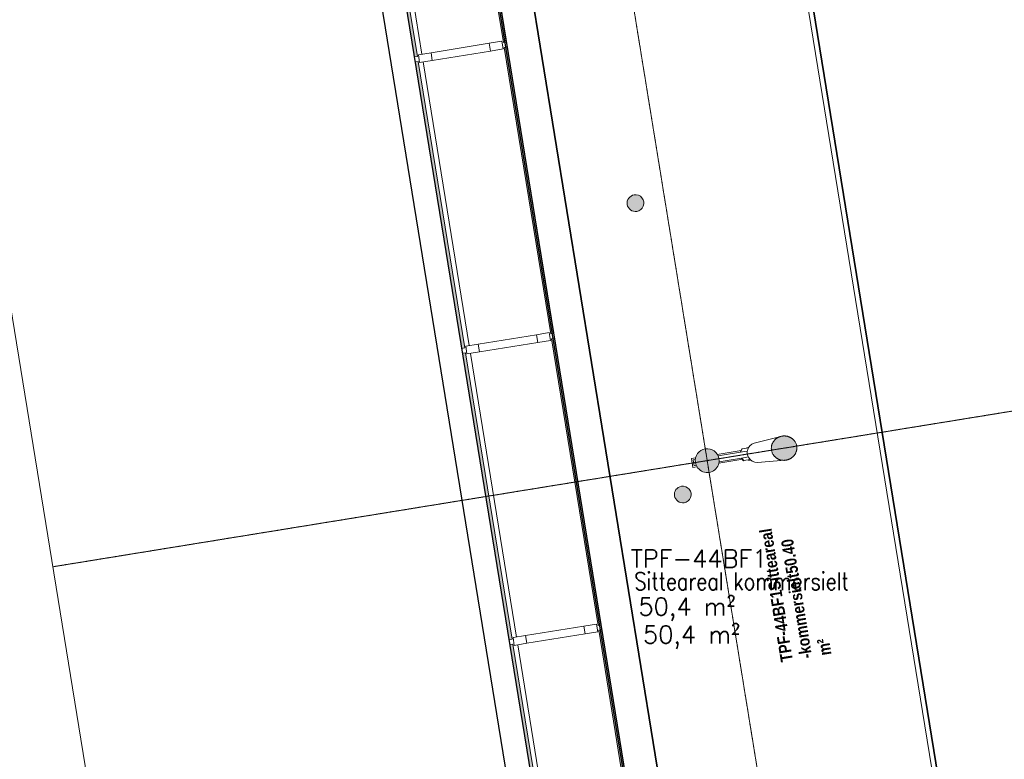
# Model space of a CAD drawing. Header units: millimetres. Extents: x 344773 to 395309, y 816588 to 874127.
# Tile 4 of 25: x 356483 to 366484, y 827818 to 835334. Entities that reach past the tile are written whole.
import ezdxf
from ezdxf.enums import TextEntityAlignment as Align

# ---------------------------------------------------------------- set-up
doc = ezdxf.new("R2010")
doc.units = ezdxf.units.MM
doc.linetypes.add('System - Akser', pattern=[7.2, 4.8, -0.8, 0.8, -0.8])
for name, color, linetype, lineweight in [('0-1', 7, 'Continuous', 5), ('A-AREA-BNDY', 1, 'Continuous', 5), ('A-AREA-IDEN', 2, 'Continuous', 5), ('A-FLOR-1', 8, 'Continuous', 5), ('A-GLAZ-CURT-1', 10, 'Continuous', 9), ('A-GLAZ-CURT-2', 7, 'Continuous', 5), ('A852-TYNN', 7, 'Continuous', 5), ('A862-NA', 7, 'Continuous', 5), ('A862-NR', 255, 'Continuous', 5), ('Q-SPCQ', 91, 'Continuous', 5), ('Q-SPCQ-1', 7, 'Continuous', 5), ('S-BEAM-1', 10, 'Continuous', 9), ('S-BEAM-2', 7, 'Continuous', 5), ('S-COLS-2', 10, 'Continuous', 9), ('S-COLS-3', 7, 'Continuous', 5), ('S-GRID-1', 1, 'System - Akser', 5)]:
    doc.layers.add(name, color=color, linetype=linetype, lineweight=lineweight)
for name, color, linetype in [('_grå hatch fotavtrykk', 7, 'Continuous'), ('A861 soner', 7, 'Continuous'), ('A862-B-RLin', 1, 'Continuous'), ('A862-B-RLin-Etasje', 6, 'Continuous'), ('A862-B-T', 1, 'Continuous'), ('A862-N-T', 4, 'Continuous')]:
    doc.layers.add(name, color=color, linetype=linetype)
doc.layers.add('A862-N-RLin', color=7, linetype='Continuous', plot=False)
doc.styles.add('Arial Narrow_B', font='ARIALNB.TTF', dxfattribs={"height": 122.891104})
doc.styles.add('ROMANS', font='ROMANS.SHX')

# ---------------------------------------------------------------- blocks, each defined once
blk = doc.blocks.new('Arkiv_0.975_234', base_point=(302896, 40813))
at = {"linetype": 'Continuous', "flags": 1}
for tag in ['floor_f', 'ROOM_WALLS_SURF', 'ROOM_DOORS_SURF', 'ROOM_WINDS_SURF', 'ROOM_BASELEV', 'ROOM_HEIGHT', 'ROOM_NET_AREA', 'ROOM_REDUCED_AREA', 'ROOM_CALC_AREA', 'ROOM_VOLUME']:
    blk.add_attdef(tag, text='', height=2000, dxfattribs=at).set_placement((302896, 39780), align=Align.BOTTOM_LEFT)
at = {"layer": 'A862-B-T', "linetype": 'Continuous'}
blk.add_attdef('Bruttoareal', text='', height=2000, dxfattribs=at).set_placement((302896, 39780), align=Align.BOTTOM_LEFT)
at = {"layer": 'A862-N-T', "color": 2}
blk.add_attdef('Nettoareal', text='', height=125, dxfattribs=at).set_placement((302614, 40515), align=Align.BOTTOM_LEFT)
at = {"layer": 'A862-NA', "color": 1}
blk.add_attdef('ROOM_NAME', text='', height=125, dxfattribs=at).set_placement((302614, 40702), align=Align.BOTTOM_LEFT)
at = {"layer": 'A862-NR'}
blk.add_attdef('ROOM_NUMBER', text='', height=125, dxfattribs=at).set_placement((302614, 40890), align=Align.BOTTOM_LEFT)
blk = doc.blocks.new('A233 - TP Glassfasade Ramme 1 - A233 - TP Glassfasade Ramme 1-6429322-ENBR-80052-AA1-TOF-200-0002_2D')
at = {"layer": 'S-BEAM-1'}
for p, q in [((40, 430), (-40, 430)), ((-40, 430), (-40, 300)), ((40, 300), (40, 430)), ((-40, 300), (40, 300)), ((40, -300), (-40, -300)), ((-40, -300), (-40, -430)), ((40, -430), (40, -300)), ((-40, -430), (40, -430))]:
    blk.add_line(p, q, dxfattribs=at)
at = {"layer": 'S-BEAM-2'}
for p, q in [((-40, -300), (-40, 300)), ((40, 300), (40, -300))]:
    blk.add_line(p, q, dxfattribs=at)
blk = doc.blocks.new('System Panel - A200 - Glass - 30mm-23889627-ENBR-80052-AA1-TOF-200-0002_2D')
at = {"layer": 'A-GLAZ-CURT-2'}
blk.add_hatch(color=256, dxfattribs=at).paths.add_polyline_path([(1475, -12.1), (-1475, -12.1), (-1475, -42.1), (1475, -42.1)], flags=0)
at = {"layer": 'A-GLAZ-CURT-1'}
for p, q in [((1475, -12.1), (-1475, -12.1)), ((-1475, -12.1), (-1475, -42.1)), ((-1475, -42.1), (1475, -42.1)), ((1475, -42.1), (1475, -12.1))]:
    blk.add_line(p, q, dxfattribs=at)
blk = doc.blocks.new('System Panel - A200 - Glass - 30mm-23889626-ENBR-80052-AA1-TOF-200-0002_2D')
at = {"layer": 'A-GLAZ-CURT-2'}
blk.add_hatch(color=256, dxfattribs=at).paths.add_polyline_path([(-1475, -12), (-1475, -42), (1475, -42), (1475, -12), (-544, -12)], flags=0)
at = {"layer": 'A-GLAZ-CURT-1'}
for p, q in [((1475, -12), (-1475, -12)), ((-1475, -12), (-1475, -42)), ((-1475, -42), (1475, -42)), ((1475, -42), (1475, -12))]:
    blk.add_line(p, q, dxfattribs=at)
blk = doc.blocks.new('A222 V-Søyle_Pir - A222 V-Søyle_Pir-V106-ENBR-80052-AA1-TOF-200-0002_2D')
at = {"layer": 'S-COLS-3'}
for points in [[(0, 126292), (31, 126296), (61, 126308), (86, 126327), (105, 126353), (117, 126382), (121, 126413), (117, 126445), (93, 126489), (86, 126499), (61, 126518), (31, 126530), (0, 126534), (-31, 126530), (-61, 126518), (-93, 126489), (-105, 126474), (-117, 126445), (-121, 126413), (-117, 126382), (-105, 126353), (-86, 126327), (-61, 126308), (-31, 126296)], [(0, 125492), (30, 125496), (57, 125507), (82, 125525), (102, 125548), (116, 125576), (123, 125607), (123, 125638), (116, 125668), (102, 125696), (82, 125719), (57, 125737), (30, 125748), (0, 125752), (-30, 125748), (-57, 125737), (-82, 125719), (-102, 125696), (-116, 125668), (-123, 125638), (-123, 125607), (-116, 125576), (-102, 125548), (-82, 125525), (-57, 125507), (-30, 125496)]]:
    blk.add_hatch(color=256, dxfattribs=at).paths.add_polyline_path(points, flags=0)
at = {"layer": 'S-COLS-2'}
for start, end in [(90, 270), (270, 90)]:
    blk.add_arc((0, 126413), 121, start, end, dxfattribs=at)
for points in [[(0, 125752), (-5, 125752), (-15, 125751), (-30, 125749), (-42, 125745), (-51, 125741), (-57, 125737), (-64, 125733), (-70, 125729), (-76, 125724), (-82, 125720), (-87, 125714), (-93, 125708), (-97, 125702), (-102, 125696), (-106, 125689), (-109, 125683), (-113, 125676), (-116, 125668), (-118, 125661), (-120, 125653), (-122, 125646), (-123, 125638), (-123, 125630), (-124, 125622), (-123, 125614), (-123, 125607), (-122, 125599), (-120, 125591), (-118, 125583), (-115, 125575), (-112, 125567), (-108, 125558), (-103, 125550), (-97, 125542), (-91, 125534), (-85, 125527), (-78, 125521), (-70, 125515), (-62, 125510), (-54, 125505), (-46, 125501), (-34, 125497), (-19, 125493), (-6, 125492), (0, 125492)], [(0, 125492), (5, 125492), (15, 125493), (30, 125496), (42, 125500), (51, 125504), (57, 125507), (64, 125511), (70, 125515), (76, 125520), (82, 125525), (87, 125530), (93, 125536), (97, 125542), (102, 125548), (106, 125555), (109, 125562), (113, 125569), (116, 125576), (118, 125583), (120, 125591), (122, 125599), (123, 125607), (123, 125614), (124, 125622), (123, 125630), (123, 125638), (122, 125646), (120, 125653), (118, 125661), (115, 125669), (112, 125677), (108, 125686), (103, 125694), (97, 125702), (91, 125710), (85, 125717), (78, 125723), (70, 125729), (62, 125735), (54, 125739), (46, 125743), (34, 125747), (19, 125751), (6, 125752), (0, 125752)]]:
    blk.add_open_spline(points, degree=3, knots=[0, 0, 0, 0, 0.038462, 0.076923, 0.115385, 0.134615, 0.153846, 0.173077, 0.192308, 0.211538, 0.230769, 0.25, 0.269231, 0.288462, 0.307692, 0.326923, 0.346154, 0.365385, 0.384615, 0.403846, 0.423077, 0.442308, 0.461538, 0.480769, 0.5, 0.519231, 0.538462, 0.557692, 0.576923, 0.596154, 0.615385, 0.639423, 0.663462, 0.6875, 0.711538, 0.735577, 0.759615, 0.783654, 0.807692, 0.831731, 0.855769, 0.879808, 0.903846, 0.951923, 1, 1, 1, 1], dxfattribs=at)
at = {"layer": 'S-COLS-3'}
for p, q in [((-30, 126536), (-30, 126553)), ((-30, 126553), (30, 126553)), ((30, 126553), (30, 126536)), ((-30, 126024), (-30, 126296)), ((30, 126296), (30, 126024)), ((-60, 126048), (-30, 126068)), ((-30, 126065), (-60, 126045)), ((-60, 126045), (-60, 126048)), ((-60, 125980), (-60, 126045)), ((-30, 126024), (-30, 125997)), ((30, 126068), (60, 126048)), ((60, 126045), (30, 126065)), ((30, 125997), (30, 126024)), ((60, 126048), (60, 126045)), ((60, 126045), (60, 125980)), ((-65, 125998), (-65, 125999)), ((-65, 125998), (-65, 125999)), ((-65, 125980), (-65, 125998)), ((-65, 125980), (-65, 125998)), ((65, 125999), (65, 125998)), ((65, 125999), (65, 125998)), ((65, 125998), (65, 125980)), ((65, 125998), (65, 125980)), ((-100, 125913), (-123, 125634)), ((123, 125634), (100, 125913))]:
    blk.add_line(p, q, dxfattribs=at)
for start_param, end_param in [(1.919862, 3.061966), (1.570796, 1.91783), (1.223763, 1.570796), (0.079627, 1.22173)]:
    blk.add_ellipse((0, 125905), major_axis=(100, 0), ratio=0.951057, start_param=start_param, end_param=end_param, dxfattribs=at)
blk = doc.blocks.new('System Panel - A200 - Glass - 30mm-23890355-ENBR-80052-AA1-TOF-200-0002_2D')
at = {"layer": 'A-GLAZ-CURT-2'}
blk.add_hatch(color=256, dxfattribs=at).paths.add_polyline_path([(1475, 42.1), (-1475, 42.1), (-1475, 12.1), (1475, 12.1)], flags=0)
at = {"layer": 'A-GLAZ-CURT-1'}
for p, q in [((1475, 42.1), (-1475, 42.1)), ((-1475, 42.1), (-1475, 12.1)), ((-1475, 12.1), (1475, 12.1)), ((1475, 12.1), (1475, 42.1))]:
    blk.add_line(p, q, dxfattribs=at)
blk = doc.blocks.new('System Panel - A200 - Glass - 30mm-23890354-ENBR-80052-AA1-TOF-200-0002_2D')
at = {"layer": 'A-GLAZ-CURT-2'}
blk.add_hatch(color=256, dxfattribs=at).paths.add_polyline_path([(-1475, 42), (-1475, 12), (1475, 12), (1475, 42), (-544, 42)], flags=0)
at = {"layer": 'A-GLAZ-CURT-1'}
for p, q in [((1475, 42), (-1475, 42)), ((-1475, 42), (-1475, 12)), ((-1475, 12), (1475, 12)), ((1475, 12), (1475, 42))]:
    blk.add_line(p, q, dxfattribs=at)
blk = doc.blocks.new('258 - gulvboks EL - A258 - gulvboks EL-31310932-ENBR-80052-AA1-TOF-200-0002_2D')
at = {"layer": 'Q-SPCQ'}
blk.add_hatch(color=256, dxfattribs=at).paths.add_polyline_path([(-22, -82), (22, -82), (43, -74), (74, -43), (85, 0), (82, 22), (60, 60), (22, 82), (-22, 82), (-60, 60), (-82, 22), (-82, -22), (-60, -60), (-43, -74)], flags=0)
at = {"layer": 'Q-SPCQ-1'}
for start, end in [(360, 180), (180, 360)]:
    blk.add_arc((0, 0), 85, start, end, dxfattribs=at)

msp = doc.modelspace()

# ---------------------------------------------------------------- linework, layer by layer
at = {"layer": '_grå hatch fotavtrykk'}
msp.add_lwpolyline([(358639.5, 818562.4), (360864, 818922.2), (360868.1, 818897.1), (361771, 819043.7), (361790.4, 818924.5), (363062.1, 819130.9), (356490.3, 859614.3), (355184.5, 859402.3), (355203.1, 859287.8), (354324.3, 859145.7), (354329.2, 859115.6), (352114.2, 858759.2)], dxfattribs=at)
at = {"layer": 'A-AREA-BNDY', "flags": 128}
for points in [[(363800.6, 840025.7), (366684.9, 822258.5), (363921, 821809.9), (361036.8, 839577.1), (358152.6, 857344.5), (360916.4, 857793.2)], [(363800.6, 840025.7), (366684.9, 822258.5), (363921, 821809.9), (361036.8, 839577.1), (358152.6, 857344.5), (360916.4, 857793.2)], [(366684.9, 822258.5), (363800.6, 840025.7), (361036.8, 839577.1), (363921, 821809.9)]]:
    msp.add_lwpolyline(points, close=True, dxfattribs=at)
at = {"layer": 'A-FLOR-1'}
for p, q in [((364328.2, 819301.7), (357747.4, 859840.5)), ((366444.5, 823738.9), (361156.7, 856312.5)), ((361107.4, 856304.5), (366395.2, 823730.9)), ((360099.6, 837865.8), (360567.5, 834983.5)), ((360580.3, 834904.6), (361048.2, 832022.3)), ((361061, 831943.3), (361528.9, 829061.1)), ((363568.8, 830916.1), (363812.4, 830955.6)), ((363306.2, 830873.5), (363348.7, 830880.4)), ((363320.6, 830784.6), (363306.2, 830873.5)), ((363826.8, 830866.8), (363583.3, 830827.2)), ((363363.2, 830791.5), (363320.6, 830784.6)), ((361541.7, 828982.1), (362009.6, 826099.8))]:
    msp.add_line(p, q, dxfattribs=at)
at = {"layer": 'A852-TYNN'}
msp.add_lwpolyline([(350568.3, 868282.3), (358960, 816588.4), (394963.5, 822433), (386571.9, 874126.9)], close=True, dxfattribs=at)
at = {"layer": 'A862-B-RLin', "flags": 128}
msp.add_lwpolyline([(366684.9, 822258.5), (363800.7, 840025.6), (363800.7, 840025.7), (363800.6, 840025.7), (361036.8, 839577.1), (361036.8, 839577), (361036.8, 839577), (363921, 821809.9)], close=True, dxfattribs=at)
for points in [[(363800.7, 840025.6), (366684.9, 822258.5)], [(363921, 821809.9), (361036.8, 839577), (361036.8, 839577), (360708.2, 839523.7), (360693.4, 839521.3), (363944.7, 819492.7)]]:
    msp.add_lwpolyline(points, dxfattribs=at)
at = {"layer": 'A862-B-RLin-Etasje', "flags": 128}
msp.add_lwpolyline([(352115.2, 858753.2), (355242, 859260.2), (355218.8, 859403.3), (355218.5, 859407.9), (356245.8, 859574.6), (356246.8, 859568.9), (362816.5, 819098.6), (362817.7, 819091.2), (361790.4, 818924.5), (361766.3, 819072.7), (361564.7, 819040), (358639.1, 818565.1)], dxfattribs=at)
at = {"layer": 'A862-N-RLin', "flags": 128}
msp.add_lwpolyline([(366684.9, 822258.5), (363800.7, 840025.6), (363800.7, 840025.7), (363800.6, 840025.7), (361036.8, 839577.1), (361036.8, 839577), (361036.8, 839577), (363921, 821809.9)], close=True, dxfattribs=at)
for points in [[(363800.7, 840025.6), (366684.9, 822258.5)], [(363921, 821809.9), (361036.8, 839577), (360708.2, 839523.6), (363958.1, 819503.9)]]:
    msp.add_lwpolyline(points, dxfattribs=at)
at = {"layer": 'S-GRID-1'}
for p, q in [((365606.6, 817667.4), (357214.9, 869361.2)), ((356819.4, 829774.8), (392822.9, 835619.4))]:
    msp.add_line(p, q, dxfattribs=at)

# ---------------------------------------------------------------- block references
at = {"layer": '0-1'}
for name, p, rotation in [('System Panel - A200 - Glass - 30mm-23890355-ENBR-80052-AA1-TOF-200-0002_2D', (361147.4, 836555.8), 279.2206125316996), ('System Panel - A200 - Glass - 30mm-23889627-ENBR-80052-AA1-TOF-200-0002_2D', (360298.5, 836417.9), 279.2206125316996), ('A233 - TP Glassfasade Ramme 1 - A233 - TP Glassfasade Ramme 1-6429322-ENBR-80052-AA1-TOF-200-0002_2D', (360963.1, 835007.2), 99.22061253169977), ('System Panel - A200 - Glass - 30mm-23890355-ENBR-80052-AA1-TOF-200-0002_2D', (361628.1, 833594.5), 279.2206125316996), ('System Panel - A200 - Glass - 30mm-23889627-ENBR-80052-AA1-TOF-200-0002_2D', (360779.2, 833456.7), 279.2206125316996), ('258 - gulvboks EL - A258 - gulvboks EL-31310932-ENBR-80052-AA1-TOF-200-0002_2D', (362737.3, 833470.5), 99.22061253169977), ('A233 - TP Glassfasade Ramme 1 - A233 - TP Glassfasade Ramme 1-6429322-ENBR-80052-AA1-TOF-200-0002_2D', (361443.8, 832046), 99.22061253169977), ('System Panel - A200 - Glass - 30mm-23890354-ENBR-80052-AA1-TOF-200-0002_2D', (362108.8, 830633.3), 279.2206125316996), ('System Panel - A200 - Glass - 30mm-23889626-ENBR-80052-AA1-TOF-200-0002_2D', (361259.9, 830495.5), 279.2206125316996), ('A222 V-Søyle_Pir - A222 V-Søyle_Pir-V106-ENBR-80052-AA1-TOF-200-0002_2D', (488245.8, 851109.8), 99.22061253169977), ('258 - gulvboks EL - A258 - gulvboks EL-31310932-ENBR-80052-AA1-TOF-200-0002_2D', (363218, 830509.3), 99.22061253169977), ('A233 - TP Glassfasade Ramme 1 - A233 - TP Glassfasade Ramme 1-6429322-ENBR-80052-AA1-TOF-200-0002_2D', (361924.5, 829084.7), 99.22061253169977), ('System Panel - A200 - Glass - 30mm-23890355-ENBR-80052-AA1-TOF-200-0002_2D', (362589.5, 827672), 279.2206125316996), ('System Panel - A200 - Glass - 30mm-23889627-ENBR-80052-AA1-TOF-200-0002_2D', (361740.6, 827534.2), 279.2206125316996)]:
    msp.add_blockref(name, p, dxfattribs=dict(at, rotation=rotation))
at = {"layer": 'A861 soner', "linetype": 'Continuous'}
ref = msp.add_blockref('Arkiv_0.975_234', (363632.7, 829695.9), dxfattribs=at)
ref.add_attrib('ROOM_NAME', 'Sitteareal kommersielt', dxfattribs={"layer": 'A862-NA', "color": 1, "height": 180, "style": 'ROMANS', "width": 0.8}).set_placement((362726.1, 829483.1), align=Align.BOTTOM_LEFT)
ref.add_attrib('ROOM_NUMBER', 'TPF-44BF1', dxfattribs={"layer": 'A862-NR', "height": 180, "style": 'ROMANS'}).set_placement((362688.5, 829714.7), align=Align.BOTTOM_LEFT)
ref.add_attrib('Nettoareal', '50,4 m²', dxfattribs={"layer": 'A862-N-T', "height": 180, "style": 'ROMANS'}).set_placement((362767.7, 829226.5), align=Align.BOTTOM_LEFT)
ref.add_attrib('Bruttoareal', '50,4 m²', dxfattribs={"layer": 'A862-B-T', "linetype": 'Continuous', "height": 180, "style": 'ROMANS'}).set_placement((362814, 828941.7), align=Align.BOTTOM_LEFT)

# ---------------------------------------------------------------- texts
at = {"layer": 'A-AREA-IDEN', "insert": (364215.8, 828800.9), "char_height": 122.891, "width": 990, "attachment_point": 1, "rotation": 99.22061, "line_spacing_factor": 0.968724, "style": 'Arial Narrow_B'}
msp.add_mtext(' TPF-44BF1Sitteareal -kommersielt50.40 m²', dxfattribs=at)

doc.saveas('drawing.dxf')
